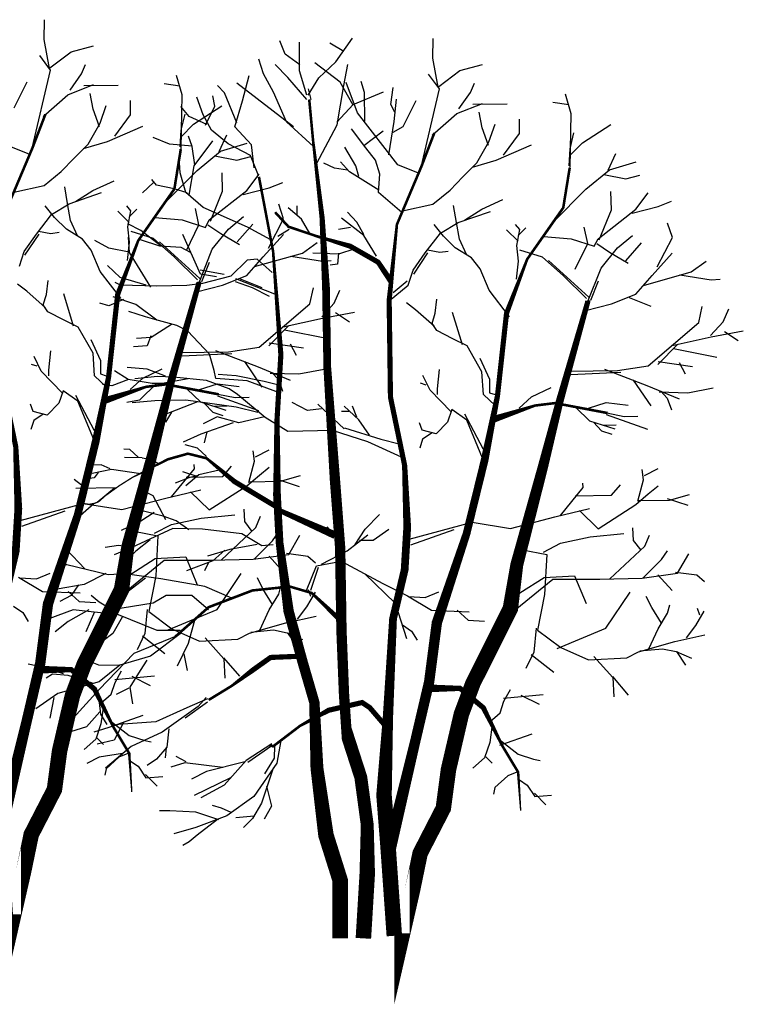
# Model space of a CAD drawing. Extents: x 42.1 to 52.8, y 36.3 to 45.8.
# Tile 2 of 2: x 45.8 to 52.8, y 36.3 to 45.8. Entities that reach past the tile are written whole.
import ezdxf

# ---------------------------------------------------------------- set-up
doc = ezdxf.new("R2010")
doc.units = 0
doc.header["$MEASUREMENT"] = 0
doc.layers.get('0').update_dxf_attribs({"color": 1, "linetype": 'CONTINUOUS'})

msp = doc.modelspace()

# ---------------------------------------------------------------- linework, layer by layer
for p, q in [((46.0645, 45.6095), (46.0678, 45.8016)), ((46.1164, 45.3278), (46.0645, 45.6095)), ((48.4027, 45.466), (48.3502, 45.5958)), ((48.5416, 45.3042), (48.5419, 45.5826)), ((48.9723, 45.4946), (48.8366, 45.575)), ((48.8934, 45.3936), (49.0541, 45.6237)), ((49.8345, 45.4279), (49.8377, 45.6199)), ((46.1224, 45.3352), (46.3262, 45.4889)), ((46.3262, 45.4889), (46.5442, 45.5492)), ((48.5441, 45.3621), (48.4027, 45.466)), ((46.128, 45.3118), (46.0232, 45.4555)), ((48.1925, 45.2778), (48.1455, 45.419)), ((48.9363, 45.1945), (48.6892, 45.3841)), ((48.7293, 45.2382), (48.8934, 45.3936)), ((49.8863, 45.1461), (49.8345, 45.4279)), ((45.9507, 44.5538), (46.128, 45.3118)), ((46.3169, 45.1181), (46.4281, 45.2757)), ((46.4281, 45.2757), (46.4668, 45.3669)), ((48.2892, 45.0996), (48.1925, 45.2778)), ((48.4278, 45.2395), (48.3056, 45.3657)), ((48.6127, 45.0692), (48.5416, 45.3042)), ((48.9697, 45.1633), (49.0082, 45.3655)), ((49.898, 45.1302), (49.7931, 45.2739)), ((49.8923, 45.1536), (50.0961, 45.3073)), ((50.0961, 45.3073), (50.3141, 45.3676)), ((45.7761, 44.9475), (45.9016, 45.2001)), ((47.3821, 45.1565), (47.2277, 45.1789)), ((47.4053, 45.0715), (47.3488, 45.2595)), ((48.4836, 44.7615), (47.9333, 45.1845)), ((47.989, 45.0147), (48.0525, 45.2605)), ((48.611, 45.0278), (48.4278, 45.2395)), ((48.6243, 45.0687), (48.7293, 45.2382)), ((49.061, 44.9738), (48.9363, 45.1945)), ((49.1042, 44.8974), (48.9942, 45.1921)), ((49.1707, 45.0967), (49.1404, 45.2024)), ((50.198, 45.0941), (50.2367, 45.1853)), ((46.2968, 45.0726), (46.5446, 45.1713)), ((46.4515, 45.1637), (46.7831, 45.1677)), ((46.5411, 44.9345), (46.5128, 45.0865)), ((47.8133, 45.0918), (47.7468, 45.1643)), ((47.9335, 44.8016), (47.8133, 45.0918)), ((48.4161, 44.8108), (48.2892, 45.0996)), ((48.6529, 45.0267), (48.6298, 45.1299)), ((48.9071, 44.7832), (48.9697, 45.1633)), ((49.0613, 44.9804), (49.3565, 45.1003)), ((49.1753, 44.8181), (49.1707, 45.0967)), ((49.4255, 44.978), (49.4486, 45.1439)), ((49.7207, 44.3722), (49.898, 45.1302)), ((50.0869, 44.9365), (50.198, 45.0941)), ((46.0558, 44.8625), (46.2968, 45.0726)), ((46.9032, 44.8776), (46.9042, 45.0167)), ((47.3946, 44.55), (47.4053, 45.0715)), ((47.607, 44.8802), (47.5447, 45.0503)), ((47.7199, 44.9616), (47.701, 45.0618)), ((47.9152, 44.7627), (47.989, 45.0147)), ((49.4601, 44.8125), (49.4811, 45.032)), ((49.546, 44.7659), (49.6715, 45.0185)), ((50.0667, 44.891), (50.3145, 44.9897)), ((51.152, 44.9749), (50.9976, 44.9973)), ((51.1753, 44.8899), (51.1187, 45.0779)), ((46.6033, 44.7628), (46.5411, 44.9345)), ((46.6074, 44.7987), (46.6683, 44.9693)), ((47.4721, 44.8628), (47.39, 44.9591)), ((47.5142, 44.7884), (47.7886, 44.9673)), ((47.6309, 44.7798), (47.7199, 44.9616)), ((48.9031, 44.8065), (49.0613, 44.9804)), ((49.4952, 44.3934), (49.1042, 44.8974)), ((49.4651, 44.9037), (49.4255, 44.978)), ((49.8257, 44.6809), (50.0667, 44.891)), ((50.2214, 44.9821), (50.553, 44.9861)), ((50.311, 44.7529), (50.2827, 44.9049)), ((46.4915, 44.5934), (46.6074, 44.7987)), ((46.7502, 44.6703), (46.9032, 44.8776)), ((47.3956, 44.7289), (47.4321, 44.8848)), ((47.6428, 44.7859), (47.4721, 44.8628)), ((47.6868, 44.731), (47.607, 44.8802)), ((48.6776, 44.5726), (48.4161, 44.8108)), ((49.4066, 44.49), (49.4601, 44.8125)), ((50.6731, 44.696), (50.6741, 44.8351)), ((51.1645, 44.3684), (51.1753, 44.8899)), ((46.6784, 44.6204), (47.0212, 44.7681)), ((47.3837, 44.567), (47.3956, 44.7289)), ((47.393, 44.666), (47.5142, 44.7884)), ((47.8501, 44.5964), (47.6868, 44.731)), ((48.0751, 44.5868), (47.9152, 44.7627)), ((48.7052, 44.404), (48.9071, 44.7832)), ((49.1848, 44.5596), (49.0447, 44.742)), ((49.1652, 44.5815), (49.352, 44.7244)), ((49.4486, 44.7089), (49.546, 44.7659)), ((50.3733, 44.5812), (50.311, 44.7529)), ((50.3773, 44.6171), (50.4382, 44.7877)), ((51.1656, 44.5473), (51.2021, 44.7031)), ((51.2841, 44.6068), (51.5586, 44.7857)), ((46.4487, 44.5512), (46.6784, 44.6204)), ((47.2815, 44.5926), (47.1219, 44.6574)), ((47.501, 44.5716), (47.4639, 44.671)), ((47.5212, 44.3851), (47.7006, 44.626)), ((47.7619, 44.524), (47.8366, 44.6846)), ((50.2614, 44.4118), (50.3773, 44.6171)), ((50.5201, 44.4887), (50.6731, 44.696)), ((51.1629, 44.4844), (51.2841, 44.6068)), ((45.9254, 44.4938), (45.7253, 44.575)), ((46.3559, 44.4594), (46.4915, 44.5934)), ((47.4995, 44.5756), (47.2815, 44.5926)), ((47.5266, 44.3924), (47.501, 44.5716)), ((47.548, 44.3396), (47.7764, 44.527)), ((47.7764, 44.527), (48.0349, 44.6037)), ((48.0656, 44.4828), (47.8501, 44.5964)), ((48.1004, 44.3653), (48.0751, 44.5868)), ((49.0879, 44.3829), (48.979, 44.5661)), ((49.2793, 44.4385), (49.1848, 44.5596)), ((50.4484, 44.4388), (50.7911, 44.5865)), ((51.1537, 44.3854), (51.1656, 44.5473)), ((46.2306, 44.3292), (46.3559, 44.4594)), ((47.3856, 44.3147), (47.3783, 44.4144)), ((47.7211, 44.4816), (47.9351, 44.439)), ((47.9351, 44.439), (48.0692, 44.4747)), ((48.1435, 44.2889), (48.0656, 44.4828)), ((49.0267, 44.3256), (48.938, 44.4222)), ((49.321, 44.302), (49.2793, 44.4385)), ((50.2187, 44.3696), (50.4484, 44.4388)), ((51.5318, 44.3424), (51.6065, 44.503)), ((51.5464, 44.3454), (51.8048, 44.4221)), ((46.0652, 44.1938), (46.2306, 44.3292)), ((47.2299, 44.0189), (47.548, 44.3396)), ((47.4714, 44.0998), (47.5212, 44.3851)), ((48.8816, 44.3598), (48.7784, 44.411)), ((49.007, 44.3425), (48.8816, 44.3598)), ((49.3088, 44.1466), (49.0267, 44.3256)), ((49.116, 44.2797), (49.0879, 44.3829)), ((49.6953, 44.3121), (49.4952, 44.3934)), ((50.1258, 44.2778), (50.2614, 44.4118)), ((51.3179, 44.158), (51.5464, 44.3454)), ((46.5371, 44.146), (46.7435, 44.2376)), ((47.1536, 44.197), (47.1095, 44.252)), ((47.4406, 44.1268), (47.3856, 44.3147)), ((47.7946, 44.1384), (47.7907, 44.3176)), ((48.0318, 44.1449), (48.1496, 44.3022)), ((48.2484, 44.1704), (48.3782, 44.2228)), ((49.307, 44.1244), (49.321, 44.302)), ((50.0005, 44.1476), (50.1258, 44.2778)), ((51.4911, 44.3), (51.705, 44.2574)), ((51.705, 44.2574), (51.8391, 44.2931)), ((45.7713, 44.1288), (46.0652, 44.1938)), ((46.293, 44.0171), (46.2652, 44.1807)), ((46.3707, 44.0374), (46.5371, 44.146)), ((47.1264, 44.2214), (47.0178, 44.1217)), ((47.3261, 44.1615), (47.1536, 44.197)), ((47.4519, 44.1213), (47.3261, 44.1615)), ((47.6666, 43.8589), (48.0318, 44.1449)), ((47.6777, 43.8468), (47.7946, 44.1384)), ((47.9954, 44.1066), (48.2484, 44.1704)), ((49.8351, 44.0122), (50.0005, 44.1476)), ((50.9998, 43.8373), (51.3179, 44.158)), ((51.5645, 43.9568), (51.5606, 44.136)), ((46.3095, 44.0164), (46.6224, 44.124)), ((47.6083, 43.9804), (47.4406, 44.1268)), ((49.5341, 43.9303), (49.307, 44.1244)), ((50.3071, 43.9644), (50.5134, 44.056)), ((51.8018, 43.9633), (51.9195, 44.1206)), ((52.0183, 43.9888), (52.1481, 44.0412)), ((46.1673, 43.8826), (46.0769, 43.9967)), ((46.1377, 43.9127), (46.3095, 44.0164)), ((46.3208, 43.8535), (46.293, 44.0171)), ((46.8904, 43.8332), (46.779, 43.9446)), ((46.9067, 43.9466), (46.8665, 43.9973)), ((46.8774, 43.7937), (46.9067, 43.9466)), ((46.8904, 43.8885), (46.9655, 43.9628)), ((47.5652, 43.8119), (47.5321, 43.969)), ((48.0359, 43.7881), (47.6083, 43.9804)), ((48.3863, 43.8695), (48.3393, 44.0107)), ((48.5597, 43.8662), (48.4309, 43.9751)), ((48.52, 43.9058), (48.52, 43.9949)), ((49.5412, 43.9472), (49.8351, 44.0122)), ((50.0629, 43.8355), (50.0351, 43.9991)), ((50.0795, 43.8348), (50.3923, 43.9424)), ((50.1406, 43.8558), (50.3071, 43.9644)), ((51.4366, 43.6773), (51.8018, 43.9633)), ((51.4476, 43.6652), (51.5645, 43.9568)), ((51.7653, 43.925), (52.0183, 43.9888)), ((45.9904, 43.7219), (46.1377, 43.9127)), ((46.281, 43.7707), (46.1673, 43.8826)), ((46.389, 43.7048), (46.3208, 43.8535)), ((47.139, 43.8815), (47.4048, 43.8585)), ((47.4048, 43.8585), (47.6287, 43.7859)), ((47.6287, 43.7859), (47.6666, 43.8589)), ((47.8534, 43.7697), (47.9978, 43.8911)), ((48.2399, 43.5858), (48.3863, 43.8695)), ((48.6397, 43.7267), (48.5597, 43.8662)), ((49.1663, 43.7069), (48.9476, 43.8761)), ((49.097, 43.8365), (49.007, 43.9355)), ((46.0105, 43.7506), (46.131, 43.7275)), ((46.4373, 43.672), (46.281, 43.7707)), ((47.0022, 43.7577), (46.8773, 43.8211)), ((46.8944, 43.6421), (46.8774, 43.7937)), ((47.1254, 43.6799), (46.9078, 43.7472)), ((47.2007, 43.6031), (47.0022, 43.7577)), ((47.4451, 43.5618), (47.5652, 43.8119)), ((47.6531, 43.8131), (47.777, 43.7266)), ((47.6942, 43.5743), (47.8534, 43.7697)), ((47.9359, 43.6452), (48.0874, 43.8177)), ((48.2641, 43.665), (48.0359, 43.7881)), ((48.4408, 43.7663), (48.331, 43.697)), ((49.0367, 43.7861), (48.9179, 43.7663)), ((49.1663, 43.7168), (49.097, 43.8365)), ((49.9372, 43.701), (49.8468, 43.8151)), ((49.9077, 43.7311), (50.0795, 43.8348)), ((50.0907, 43.6719), (50.0629, 43.8355)), ((50.6604, 43.6516), (50.5489, 43.763)), ((50.6766, 43.765), (50.6364, 43.8157)), ((50.6473, 43.6121), (50.6766, 43.765)), ((50.6604, 43.7069), (50.7355, 43.7812)), ((51.3351, 43.6303), (51.3021, 43.7874)), ((52.1562, 43.6879), (52.1092, 43.8291)), ((45.8721, 43.5529), (45.9904, 43.7219)), ((45.8785, 43.5162), (46.0163, 43.7226)), ((46.131, 43.7275), (46.2111, 43.7391)), ((46.522, 43.5652), (46.4373, 43.672)), ((46.6932, 43.5854), (46.5573, 43.6608)), ((46.8935, 43.542), (46.8834, 43.6932)), ((47.1862, 43.604), (46.9982, 43.6651)), ((47.3266, 43.5023), (47.1254, 43.6799)), ((47.5805, 43.332), (47.4114, 43.717)), ((47.777, 43.7266), (47.958, 43.621)), ((48.1898, 43.5001), (48.3848, 43.7188)), ((49.286, 43.5079), (49.1663, 43.7069)), ((49.7603, 43.5402), (49.9077, 43.7311)), ((50.0509, 43.5891), (49.9372, 43.701)), ((50.1589, 43.5232), (50.0907, 43.6719)), ((50.9089, 43.6999), (51.1747, 43.6769)), ((51.1747, 43.6769), (51.3986, 43.6043)), ((51.3986, 43.6043), (51.4366, 43.6773)), ((51.6233, 43.5881), (51.7677, 43.7095)), ((52.0098, 43.4042), (52.1562, 43.6879)), ((46.6083, 43.3594), (46.522, 43.5652)), ((46.8888, 43.5472), (46.6932, 43.5854)), ((46.8741, 43.4668), (46.8944, 43.6421)), ((47.1851, 43.6466), (47.5764, 43.2925)), ((47.3944, 43.5902), (47.1862, 43.604)), ((47.4853, 43.5448), (47.3944, 43.5902)), ((47.564, 43.2419), (47.6942, 43.5743)), ((48.5692, 43.5369), (48.7129, 43.6401)), ((49.0772, 43.5781), (48.9179, 43.5278)), ((49.7805, 43.569), (49.901, 43.5459)), ((49.901, 43.5459), (49.981, 43.5575)), ((50.2072, 43.4904), (50.0509, 43.5891)), ((50.6643, 43.4605), (50.6473, 43.6121)), ((50.8953, 43.4983), (50.6778, 43.5656)), ((51.215, 43.3802), (51.3351, 43.6303)), ((51.423, 43.6315), (51.5469, 43.545)), ((51.4641, 43.3927), (51.6233, 43.5881)), ((51.7058, 43.4636), (51.8574, 43.6361)), ((45.8262, 43.4091), (45.8721, 43.5529)), ((47.0238, 43.3326), (46.8935, 43.542)), ((47.5539, 43.2771), (47.3266, 43.5023)), ((48.0339, 43.47), (47.8763, 43.3127)), ((48.0314, 43.3213), (48.1898, 43.5001)), ((48.132, 43.4774), (48.0339, 43.47)), ((48.1046, 43.406), (48.5692, 43.5369)), ((48.2772, 43.3485), (48.132, 43.4774)), ((48.4569, 43.5069), (48.7631, 43.459)), ((48.9179, 43.5278), (48.6694, 43.5377)), ((48.7631, 43.459), (48.8496, 43.4669)), ((48.9179, 43.5377), (48.908, 43.4287)), ((49.642, 43.3713), (49.7603, 43.5402)), ((49.6484, 43.3346), (49.7862, 43.541)), ((50.2919, 43.3836), (50.2072, 43.4904)), ((50.644, 43.2852), (50.6643, 43.4605)), ((51.0965, 43.3206), (50.8953, 43.4983)), ((50.955, 43.465), (51.3463, 43.1109)), ((51.5469, 43.545), (51.728, 43.4394)), ((51.9598, 43.3185), (52.1547, 43.5372)), ((52.3392, 43.3553), (52.4828, 43.4585)), ((46.802, 43.3007), (46.6794, 43.4169)), ((47.811, 43.3313), (47.5766, 43.3709)), ((47.6655, 43.4469), (47.5912, 43.2578)), ((48.908, 43.4287), (48.8386, 43.4188)), ((49.4163, 43.2467), (49.3137, 43.4036)), ((49.5961, 43.2275), (49.642, 43.3713)), ((50.3782, 43.1778), (50.2919, 43.3836)), ((51.3339, 43.0603), (51.4641, 43.3927)), ((46.0874, 43.1369), (46.1032, 43.2732)), ((46.8084, 43.0994), (46.6083, 43.3594)), ((47.054, 43.2269), (46.802, 43.3007)), ((47.0996, 43.2067), (47.0238, 43.3326)), ((47.7369, 43.307), (47.5805, 43.332)), ((47.8763, 43.3127), (47.5999, 43.2433)), ((47.7953, 43.227), (48.0314, 43.3213)), ((47.9199, 43.2909), (48.298, 43.1423)), ((47.967, 43.2892), (48.1772, 43.204)), ((51.3238, 43.0955), (51.0965, 43.3206)), ((51.8013, 43.1397), (51.9598, 43.3185)), ((51.8745, 43.2244), (52.3392, 43.3553)), ((52.2269, 43.3253), (52.533, 43.2774)), ((52.533, 43.2774), (52.6195, 43.2853)), ((45.8971, 43.169), (45.8072, 43.2359)), ((46.8054, 43.2259), (46.7535, 43.2514)), ((47.158, 43.2158), (46.8054, 43.2259)), ((47.4482, 43.2216), (47.158, 43.2158)), ((47.5999, 43.2433), (47.4482, 43.2216)), ((47.544, 43.1615), (47.7953, 43.227)), ((48.0853, 43.1993), (47.9205, 43.2594)), ((48.2508, 43.1177), (48.0853, 43.1993)), ((48.641, 43.045), (48.6758, 43.2009)), ((48.8783, 43.053), (48.9317, 43.1783)), ((49.4105, 43.0742), (49.5961, 43.2275)), ((49.5857, 43.2661), (49.4486, 43.1514)), ((50.5784, 42.9178), (50.3782, 43.1778)), ((51.4354, 43.2653), (51.3611, 43.0762)), ((46.0759, 43.0106), (45.8971, 43.169)), ((46.0577, 43.0367), (46.0874, 43.1369)), ((46.3515, 42.8298), (46.2555, 43.1421)), ((46.8345, 43.087), (46.6934, 43.0251)), ((46.9532, 43.039), (46.736, 43.1129)), ((49.8574, 42.9553), (49.8732, 43.0916)), ((51.5653, 43.0454), (51.8013, 43.1397)), ((51.737, 43.1076), (51.9471, 43.0224)), ((46.1023, 42.9674), (46.0577, 43.0367)), ((46.6934, 43.0251), (46.605, 43.0515)), ((47.1594, 42.8865), (46.9532, 43.039)), ((48.1504, 42.6243), (48.641, 43.045)), ((48.7566, 42.919), (48.8783, 43.053)), ((49.667, 42.9874), (49.5771, 43.0543)), ((49.8458, 42.829), (49.667, 42.9874)), ((51.3139, 42.9799), (51.5653, 43.0454)), ((52.4109, 42.8634), (52.4457, 43.0193)), ((52.6482, 42.8714), (52.7016, 42.9967)), ((46.2591, 42.8867), (46.1023, 42.9674)), ((46.3959, 42.8182), (46.2591, 42.8867)), ((47.0475, 42.919), (46.8874, 42.9722)), ((47.1391, 42.8918), (47.0475, 42.919)), ((47.3505, 42.8364), (47.1391, 42.8918)), ((48.3825, 42.8233), (48.7627, 42.9072)), ((48.7627, 42.9072), (49.0733, 42.9635)), ((48.8912, 42.96), (49.0245, 42.8716)), ((49.8277, 42.8551), (49.8574, 42.9553)), ((50.1215, 42.6482), (50.0255, 42.9605)), ((46.5394, 42.5664), (46.3959, 42.8182)), ((47.2995, 42.8452), (47.1019, 42.7194)), ((47.4592, 42.7804), (47.3505, 42.8364)), ((48.2452, 42.6384), (48.4372, 42.8354)), ((48.3964, 42.7936), (48.8177, 42.7102)), ((49.8723, 42.7858), (49.8277, 42.8551)), ((51.9203, 42.4427), (52.4109, 42.8634)), ((52.5265, 42.7374), (52.6482, 42.8714)), ((46.519, 42.6999), (46.6123, 42.4951)), ((47.1019, 42.7194), (46.9623, 42.7088)), ((47.0995, 42.7337), (47.0648, 42.6363)), ((47.6699, 42.5559), (47.4592, 42.7804)), ((50.029, 42.7051), (49.8723, 42.7858)), ((50.1658, 42.6366), (50.029, 42.7051)), ((52.1524, 42.6417), (52.5326, 42.7256)), ((52.5326, 42.7256), (52.8432, 42.7819)), ((52.6612, 42.7784), (52.7944, 42.69)), ((47.0648, 42.6363), (46.9319, 42.628)), ((47.8536, 42.5802), (48.1504, 42.6243)), ((48.247, 42.6674), (48.5813, 42.6183)), ((48.4504, 42.6587), (48.5086, 42.5469)), ((50.3093, 42.3848), (50.1658, 42.6366)), ((52.0151, 42.4568), (52.2071, 42.6538)), ((52.1663, 42.612), (52.5876, 42.5286)), ((46.0378, 42.3908), (45.9676, 42.533)), ((46.1104, 42.4019), (46.1294, 42.5884)), ((46.5533, 42.346), (46.5394, 42.5664)), ((47.3806, 42.5725), (47.8536, 42.5802)), ((47.4022, 42.5422), (47.8851, 42.5637)), ((47.7146, 42.3982), (47.6699, 42.5559)), ((47.7284, 42.5919), (48.1393, 42.4351)), ((50.2889, 42.5182), (50.3822, 42.3135)), ((45.999, 42.439), (45.9428, 42.458)), ((46.6123, 42.4951), (46.6123, 42.3647)), ((47.0656, 42.4118), (46.8708, 42.4291)), ((47.0217, 42.3251), (47.2107, 42.4159)), ((47.2431, 42.3433), (47.0656, 42.4118)), ((48.0073, 42.4871), (48.1772, 42.2362)), ((48.1393, 42.4351), (48.4519, 42.3057)), ((48.5356, 42.3651), (48.7813, 42.4126)), ((51.4983, 42.4103), (51.9092, 42.2535)), ((51.6235, 42.3986), (51.9203, 42.4427)), ((52.0169, 42.4858), (52.3512, 42.4367)), ((52.2204, 42.4771), (52.2786, 42.3653)), ((46.2425, 42.1799), (46.0378, 42.3908)), ((46.1104, 42.3466), (46.1104, 42.4019)), ((46.6678, 42.2406), (46.5533, 42.346)), ((46.6123, 42.3647), (46.6676, 42.3466)), ((46.8795, 42.3103), (46.7462, 42.3948)), ((46.9012, 42.2137), (47.0217, 42.3251)), ((47.1658, 42.3396), (46.9447, 42.3192)), ((47.3197, 42.3333), (47.1658, 42.3396)), ((47.4625, 42.3167), (47.209, 42.2721)), ((47.6386, 42.3029), (47.3197, 42.3333)), ((47.7295, 42.3214), (47.7146, 42.3982)), ((48.035, 42.2967), (47.7295, 42.3214)), ((47.7526, 42.3625), (47.927, 42.3488)), ((47.927, 42.3488), (48.1996, 42.2965)), ((48.2575, 42.372), (48.5356, 42.3651)), ((48.2725, 42.3799), (48.3361, 42.3106)), ((49.8077, 42.2092), (49.7376, 42.3514)), ((49.8803, 42.2203), (49.8993, 42.4068)), ((50.3233, 42.1644), (50.3093, 42.3848)), ((50.3822, 42.3135), (50.3822, 42.1831)), ((51.1505, 42.3909), (51.6235, 42.3986)), ((51.1721, 42.3606), (51.655, 42.3821)), ((46.7222, 42.2485), (46.63, 42.264)), ((46.8823, 42.3112), (46.7222, 42.2485)), ((47.1119, 42.2719), (46.8795, 42.3103)), ((47.1592, 42.2762), (46.9896, 42.1094)), ((47.209, 42.2721), (47.1119, 42.2719)), ((47.4525, 42.217), (47.583, 42.0932)), ((47.5731, 42.2137), (47.7456, 42.269)), ((47.8592, 42.2198), (47.6386, 42.3029)), ((47.7456, 42.269), (47.9577, 42.2434)), ((47.94, 42.1644), (47.8592, 42.2198)), ((48.3387, 42.1836), (48.035, 42.2967)), ((48.1996, 42.2965), (48.3267, 42.2641)), ((48.3361, 42.3106), (48.3777, 42.1978)), ((49.7689, 42.2574), (49.7128, 42.2764)), ((49.8803, 42.165), (49.8803, 42.2203)), ((50.7916, 42.1435), (50.9806, 42.2343)), ((51.7772, 42.3055), (51.9471, 42.0546)), ((51.9092, 42.2535), (52.2218, 42.1241)), ((52.3056, 42.1835), (52.5512, 42.231)), ((46.2488, 42.202), (46.2067, 42.0803)), ((46.3932, 42.0998), (46.2488, 42.202)), ((46.3706, 42.1599), (46.5775, 41.769)), ((47.7456, 42.1518), (48.1434, 42.0114)), ((47.7489, 42.1683), (47.9189, 42.1353)), ((47.9189, 42.1353), (48.0526, 42.1386)), ((48.207, 41.9426), (47.94, 42.1644)), ((50.0125, 41.9983), (49.8077, 42.2092)), ((50.4377, 42.059), (50.3233, 42.1644)), ((50.3822, 42.1831), (50.4375, 42.165)), ((50.6711, 42.0321), (50.7916, 42.1435)), ((52.0275, 42.1904), (52.3056, 42.1835)), ((52.0424, 42.1983), (52.106, 42.129)), ((52.106, 42.129), (52.1476, 42.0162)), ((45.9606, 42.0002), (45.9344, 42.0723)), ((46.2067, 42.0803), (46.0949, 41.9666)), ((46.5461, 41.73), (46.3932, 42.0998)), ((46.9896, 42.1094), (46.866, 42.0866)), ((47.1402, 42.103), (46.919, 42.0843)), ((47.4394, 42.1092), (47.1402, 42.103)), ((47.5519, 42.0942), (47.214, 41.9607)), ((47.926, 42.0443), (47.4394, 42.1092)), ((47.583, 42.0932), (47.8273, 42.0147)), ((47.6218, 42.08), (47.7002, 41.9958)), ((47.72, 42.0511), (47.8405, 42.0544)), ((48.1387, 41.9916), (47.926, 42.0443)), ((48.6199, 42.009), (48.4697, 42.0882)), ((48.7528, 42.0271), (48.6199, 42.009)), ((48.974, 41.8323), (48.7173, 42.0709)), ((49.1152, 41.9206), (48.974, 42.0535)), ((49.097, 41.947), (49.0533, 42.0535)), ((51.2225, 42.0354), (51.3529, 41.9116)), ((51.343, 42.0321), (51.5155, 42.0874)), ((51.5155, 42.0874), (51.7276, 42.0618)), ((46.0949, 41.9666), (45.9606, 42.0002)), ((46.0568, 41.9761), (45.9643, 41.9134)), ((47.214, 41.9607), (47.2194, 41.965)), ((47.3001, 41.9941), (47.2431, 41.8967)), ((47.7424, 41.9504), (47.6077, 41.8805)), ((47.7002, 41.9958), (47.7984, 41.9627)), ((47.9544, 41.8913), (47.7424, 41.9504)), ((48.2029, 41.9497), (47.9544, 41.8913)), ((48.4283, 41.8084), (48.207, 41.9426)), ((49.0178, 41.9999), (48.9468, 41.9999)), ((50.0187, 42.0204), (49.9767, 41.8987)), ((50.1631, 41.9182), (50.0187, 42.0204)), ((50.1405, 41.9783), (50.3474, 41.5874)), ((51.5155, 41.9702), (51.9133, 41.8298)), ((51.5188, 41.9867), (51.6888, 41.9537)), ((51.6888, 41.9537), (51.8225, 41.957)), ((45.9643, 41.9134), (45.9374, 41.8267)), ((47.8967, 41.8916), (47.5838, 41.7824)), ((48.9782, 41.8417), (49.329, 41.7319)), ((49.2208, 41.7704), (49.1152, 41.9206)), ((49.7305, 41.8186), (49.7044, 41.8907)), ((49.9767, 41.8987), (49.8648, 41.785)), ((50.316, 41.5484), (50.1631, 41.9182)), ((51.3529, 41.9116), (51.5972, 41.8331)), ((51.3917, 41.8983), (51.4701, 41.8142)), ((51.4899, 41.8695), (51.6104, 41.8728)), ((47.5838, 41.7824), (47.4131, 41.7035)), ((47.6443, 41.8051), (47.6154, 41.6961)), ((48.8601, 41.8159), (48.4283, 41.8084)), ((49.2044, 41.7069), (48.8601, 41.8159)), ((49.8648, 41.785), (49.7305, 41.8186)), ((49.8267, 41.7945), (49.7343, 41.7318)), ((51.4701, 41.8142), (51.5683, 41.7811)), ((47.5526, 41.6449), (47.4321, 41.6788)), ((47.6385, 41.5649), (47.5526, 41.6449)), ((49.567, 41.5432), (49.2044, 41.7069)), ((49.329, 41.7319), (49.5082, 41.6881)), ((49.7343, 41.7318), (49.7073, 41.6451)), ((46.8948, 41.6309), (46.8395, 41.6359)), ((47.0171, 41.5515), (46.8432, 41.5539)), ((46.9781, 41.5591), (46.8948, 41.6309)), ((47.0171, 41.5515), (47.1102, 41.5368)), ((48.1051, 41.5201), (48.0927, 41.6184)), ((48.1142, 41.5616), (48.2475, 41.6289)), ((46.6191, 41.4848), (46.5448, 41.479)), ((46.7049, 41.4444), (46.6191, 41.4848)), ((47.1102, 41.5368), (47.1778, 41.4925)), ((47.5219, 41.4457), (47.5187, 41.4872)), ((47.7971, 41.3709), (47.8826, 41.4717)), ((48.0498, 41.3137), (48.1051, 41.5201)), ((48.1523, 41.3839), (48.2484, 41.461)), ((46.5497, 41.3585), (46.4812, 41.347)), ((46.7172, 41.4367), (46.53, 41.3983)), ((46.5902, 41.4097), (46.5497, 41.3585)), ((47.0024, 41.3972), (46.7172, 41.4367)), ((47.3001, 41.1737), (47.5219, 41.4457)), ((47.4668, 41.3585), (47.3347, 41.3065)), ((47.5295, 41.3759), (47.409, 41.4155)), ((47.5642, 41.3874), (47.4379, 41.2784)), ((47.4438, 41.3628), (47.7971, 41.3709)), ((47.5469, 41.3759), (47.4668, 41.3585)), ((47.7639, 41.4328), (47.5642, 41.3874)), ((48.0318, 41.2797), (48.1523, 41.3839)), ((48.3585, 41.3237), (48.5514, 41.3784)), ((51.875, 41.3385), (51.8626, 41.4368)), ((51.8842, 41.38), (52.0174, 41.4473)), ((46.4697, 41.2553), (46.3558, 41.3412)), ((47.6665, 41.0457), (48.0318, 41.2797)), ((48.0567, 41.3184), (48.3585, 41.3237)), ((48.3359, 41.34), (48.5364, 41.274)), ((51.07, 40.9921), (51.2918, 41.2641)), ((51.2918, 41.2641), (51.2886, 41.3056)), ((51.567, 41.1893), (51.6525, 41.2901)), ((51.8198, 41.1321), (51.875, 41.3385)), ((51.9222, 41.2023), (52.0183, 41.2794)), ((46.7637, 41.259), (46.372, 41.2523)), ((46.7493, 41.2564), (46.581, 41.1177)), ((47.1239, 41.1823), (46.9991, 41.2457)), ((47.2466, 40.95), (47.1239, 41.1823)), ((47.2449, 41.1605), (47.5832, 41.2414)), ((47.4841, 41.2219), (47.6665, 41.0457)), ((51.2137, 41.1812), (51.567, 41.1893)), ((51.8017, 41.0981), (51.9222, 41.2023)), ((52.1284, 41.1421), (52.3213, 41.1968)), ((45.8333, 40.9442), (46.4444, 41.1086)), ((46.5497, 41.1068), (46.3327, 40.9177)), ((46.4444, 41.1086), (46.8175, 41.0489)), ((46.8175, 41.0489), (47.2449, 41.1605)), ((51.4364, 40.8641), (51.8017, 41.0981)), ((51.8266, 41.1368), (52.1284, 41.1421)), ((52.1058, 41.1584), (52.3063, 41.0924)), ((45.85, 40.8897), (46.27, 41.0367)), ((47.1335, 41.0195), (47.0024, 40.9373)), ((47.2199, 40.986), (47.0298, 41.0356)), ((47.3456, 40.9408), (47.2199, 40.986)), ((47.5892, 40.9672), (47.9154, 40.9996)), ((48.0103, 40.9326), (48.0039, 41.0538)), ((48.1189, 40.8749), (48.1633, 40.984)), ((49.1771, 40.86), (49.3182, 41.0019)), ((50.5874, 40.8673), (51.0148, 40.9789)), ((51.0148, 40.9789), (51.3532, 41.0598)), ((51.2541, 41.0403), (51.4364, 40.8641)), ((47.0024, 40.9373), (46.813, 40.8476)), ((47.1355, 40.8193), (47.3015, 40.9049)), ((47.3015, 40.9049), (47.5892, 40.9672)), ((47.4695, 40.8543), (47.3456, 40.9408)), ((48.0824, 40.8367), (48.0103, 40.9326)), ((48.9012, 40.7798), (48.8095, 40.8826)), ((49.6032, 40.7626), (50.2144, 40.927)), ((50.2144, 40.927), (50.5874, 40.8673)), ((47.3126, 40.866), (46.9169, 40.6808)), ((46.9342, 40.8395), (47.1692, 40.7946)), ((47.1692, 40.7946), (47.1476, 40.4061)), ((47.6023, 40.8602), (47.3126, 40.866)), ((47.9831, 40.8141), (47.6023, 40.8602)), ((47.7811, 40.5597), (48.1189, 40.8749)), ((48.1753, 40.6965), (47.9831, 40.8141)), ((48.2808, 40.747), (48.3374, 40.8308)), ((48.4364, 40.6129), (48.5456, 40.8025)), ((49.0035, 40.6495), (49.2023, 40.8034)), ((49.0797, 40.7097), (49.1771, 40.86)), ((49.2563, 40.7543), (49.4065, 40.86)), ((49.6199, 40.7081), (50.0399, 40.8551)), ((51.0715, 40.7233), (51.3592, 40.7856)), ((51.3592, 40.7856), (51.6853, 40.818)), ((51.7802, 40.751), (51.7738, 40.8722)), ((51.8888, 40.6933), (51.9333, 40.8024)), ((46.785, 40.6998), (46.6587, 40.6825)), ((46.922, 40.6825), (46.785, 40.6998)), ((47.094, 40.7544), (46.9551, 40.6444)), ((48.1295, 40.7101), (47.8673, 40.6633)), ((48.1026, 40.5686), (48.2808, 40.747)), ((48.2868, 40.7083), (48.1753, 40.6965)), ((49.1242, 40.7543), (49.2563, 40.7543)), ((50.9054, 40.6376), (51.0715, 40.7233)), ((51.551, 40.3781), (51.8888, 40.6933)), ((51.8524, 40.6551), (51.7802, 40.751)), ((46.4606, 40.4733), (46.283, 40.6615)), ((46.9169, 40.6808), (46.7449, 40.6119)), ((46.9551, 40.6444), (46.8893, 40.5776)), ((47.8673, 40.6633), (47.649, 40.5964)), ((47.8159, 40.6569), (47.7012, 40.5512)), ((48.0923, 40.5672), (48.4364, 40.6129)), ((48.2462, 40.5977), (48.3839, 40.446)), ((48.4148, 40.6253), (48.6224, 40.5982)), ((48.6224, 40.5982), (48.6958, 40.5321)), ((48.7544, 40.5209), (49.0035, 40.6495)), ((50.7041, 40.6579), (50.9391, 40.613)), ((50.9391, 40.613), (50.9175, 40.2245)), ((52.0507, 40.5654), (52.1073, 40.6492)), ((52.2063, 40.4313), (52.3155, 40.6209)), ((46.2854, 40.515), (46.1979, 40.515)), ((46.4854, 40.465), (46.2854, 40.515)), ((46.8262, 40.2304), (47.2276, 40.5573)), ((46.906, 40.4218), (47.1423, 40.5737)), ((47.1423, 40.5737), (47.4383, 40.5898)), ((47.2276, 40.5573), (47.6816, 40.5573)), ((47.4383, 40.5898), (47.5499, 40.3193)), ((47.7012, 40.5512), (47.4445, 40.4538)), ((47.6599, 40.5364), (47.6203, 40.4563)), ((47.6816, 40.5573), (48.0923, 40.5672)), ((48.6093, 40.2653), (48.7073, 40.5047)), ((48.7073, 40.5047), (48.9461, 40.5475)), ((48.9461, 40.5475), (49.3496, 40.3331)), ((51.8725, 40.387), (52.0507, 40.5654)), ((45.9907, 40.3787), (46.1228, 40.4324)), ((46.6625, 40.4299), (46.4541, 40.3228)), ((46.6854, 40.415), (46.4854, 40.465)), ((46.8479, 40.4275), (46.6854, 40.415)), ((47.1979, 40.3775), (46.8479, 40.4275)), ((47.1476, 40.4061), (47.0798, 40.061)), ((47.7418, 40.0791), (47.9771, 40.4286)), ((48.6504, 40.268), (48.7251, 40.4897)), ((49.1752, 40.4257), (49.469, 40.1423)), ((50.9123, 40.3921), (51.2082, 40.4082)), ((51.2082, 40.4082), (51.3198, 40.1377)), ((51.8622, 40.3856), (52.2063, 40.4313)), ((52.0161, 40.4161), (52.1538, 40.2644)), ((52.1847, 40.4437), (52.3923, 40.4166)), ((52.3923, 40.4166), (52.4657, 40.3505)), ((45.8181, 40.3934), (46.0508, 40.2559)), ((45.8314, 40.3878), (45.9907, 40.3787)), ((46.4541, 40.3228), (46.192, 40.276)), ((46.4003, 40.3185), (46.3261, 40.2153)), ((47.0484, 40.3852), (46.8803, 40.2532)), ((47.6229, 40.3025), (47.1979, 40.3775)), ((48.1862, 40.2804), (48.1328, 40.3871)), ((48.3397, 40.2275), (48.3614, 40.3077)), ((49.3496, 40.3331), (49.588, 40.2118)), ((50.5961, 40.0488), (50.9975, 40.3757)), ((50.6759, 40.2402), (50.9123, 40.3921)), ((50.9975, 40.3757), (51.4515, 40.3757)), ((51.4515, 40.3757), (51.8622, 40.3856)), ((46.0508, 40.2559), (46.4147, 40.2403)), ((46.3261, 40.2153), (46.2171, 40.1583)), ((46.2994, 40.2549), (46.4059, 40.1583)), ((46.5979, 40.1525), (46.5229, 40.215)), ((47.2479, 40.215), (47.1229, 40.14)), ((47.4979, 40.215), (47.2479, 40.215)), ((47.6604, 40.0775), (47.4979, 40.215)), ((47.8854, 40.19), (47.6229, 40.3025)), ((48.2799, 40.1295), (48.1862, 40.2804)), ((48.2471, 40.0757), (48.3397, 40.2275)), ((48.6129, 40.1064), (48.6952, 40.2471)), ((48.6248, 40.2753), (48.6472, 40.2093)), ((49.588, 40.2118), (49.8207, 40.0743)), ((49.7606, 40.1971), (49.8927, 40.2508)), ((50.9175, 40.2245), (50.8497, 39.8794)), ((51.5117, 39.8975), (51.7471, 40.247)), ((46.4059, 40.1583), (46.5652, 40.1493)), ((46.7229, 40.0775), (46.5979, 40.1525)), ((47.1229, 40.14), (46.7229, 40.0775)), ((49.469, 40.1423), (49.577, 39.7997)), ((49.6013, 40.2062), (49.7606, 40.1971)), ((51.9562, 40.0988), (51.9027, 40.2055)), ((52.1097, 40.0459), (52.1313, 40.1261)), ((45.7695, 40.1138), (45.8578, 40.0519)), ((45.8578, 40.0519), (45.9106, 39.9635)), ((46.3479, 40.0775), (46.1104, 39.99)), ((46.4979, 40.0775), (46.2979, 39.965)), ((46.7854, 40.0275), (46.3479, 40.0775)), ((46.5538, 40.0583), (46.4692, 39.8631)), ((47.1604, 39.8775), (46.7854, 40.0275)), ((47.0641, 40.0799), (47.0425, 39.8472)), ((47.0798, 40.061), (47.3047, 39.894)), ((47.2694, 39.8839), (47.7418, 40.0791)), ((48.1575, 39.8806), (48.2471, 40.0757)), ((48.5217, 39.9877), (48.6129, 40.1064)), ((49.8207, 40.0743), (50.1846, 40.0587)), ((50.0694, 40.0733), (50.1758, 39.9767)), ((52.0499, 39.9479), (51.9562, 40.0988)), ((52.017, 39.8941), (52.1097, 40.0459)), ((52.3829, 39.9248), (52.4651, 40.0655)), ((52.3947, 40.0937), (52.4171, 40.0277)), ((46.2979, 39.965), (46.1729, 39.865)), ((46.8233, 40.0054), (46.7304, 39.847)), ((47.5252, 39.9869), (47.462, 39.751)), ((48.0568, 39.8502), (48.4091, 39.9511)), ((48.4091, 39.9511), (48.7018, 40.0148)), ((49.5394, 39.9322), (49.6277, 39.8703)), ((50.1758, 39.9767), (50.3351, 39.9677)), ((52.2916, 39.8061), (52.3829, 39.9248)), ((46.7304, 39.847), (46.5436, 39.7042)), ((47.0425, 39.8472), (46.9661, 39.6881)), ((47.3979, 39.8525), (47.0979, 39.6275)), ((47.3854, 39.8775), (47.1604, 39.8775)), ((47.3047, 39.894), (47.5729, 39.7731)), ((47.9449, 39.792), (48.0568, 39.8502)), ((48.0689, 39.8612), (48.2901, 39.8816)), ((48.2901, 39.8816), (48.4231, 39.8527)), ((48.4231, 39.8527), (48.5712, 39.7884)), ((48.4255, 39.8544), (48.514, 39.7212)), ((49.6277, 39.8703), (49.6806, 39.7819)), ((50.834, 39.8983), (50.8124, 39.6656)), ((50.8497, 39.8794), (51.0746, 39.7124)), ((51.0394, 39.7023), (51.5117, 39.8975)), ((51.9274, 39.699), (52.017, 39.8941)), ((52.179, 39.7695), (52.4718, 39.8332)), ((46.6752, 39.8092), (46.5605, 39.7918)), ((47.3604, 39.8275), (46.9354, 39.6525)), ((47.0183, 39.825), (47.2364, 39.6533)), ((47.462, 39.751), (47.3548, 39.5302)), ((47.5729, 39.7731), (47.9449, 39.792)), ((47.6257, 39.8056), (47.8091, 39.6006)), ((51.8267, 39.6686), (52.179, 39.7695)), ((46.9354, 39.6525), (46.5979, 39.3025)), ((47.4197, 39.649), (47.4536, 39.4881)), ((50.8124, 39.6656), (50.736, 39.5064)), ((50.7883, 39.6434), (51.0063, 39.4717)), ((51.0746, 39.7124), (51.3428, 39.5915)), ((51.7148, 39.6104), (51.8267, 39.6686)), ((51.8388, 39.6796), (52.0601, 39.7)), ((52.0601, 39.7), (52.193, 39.6711)), ((52.193, 39.6711), (52.3411, 39.6068)), ((52.1955, 39.6728), (52.2839, 39.5396)), ((46.0486, 39.5215), (45.9107, 39.5506)), ((46.5946, 39.5396), (46.5327, 39.5654)), ((47.0979, 39.6275), (46.7979, 39.54)), ((47.0604, 39.59), (46.9979, 39.49)), ((47.8042, 39.6104), (47.9586, 39.4323)), ((47.8091, 39.6006), (47.8177, 39.4146)), ((51.3428, 39.5915), (51.7148, 39.6104)), ((51.3956, 39.624), (51.5791, 39.419)), ((46.2546, 39.4547), (46.0486, 39.5215)), ((46.1479, 39.4525), (46.0854, 39.415)), ((46.2979, 39.44), (46.1479, 39.4525)), ((46.7952, 39.5378), (46.5946, 39.5396)), ((46.7979, 39.54), (46.5979, 39.3775)), ((46.753, 39.3716), (46.8155, 39.4841)), ((46.9979, 39.49), (46.8979, 39.3275)), ((46.5979, 39.3775), (46.1979, 39.265)), ((46.5354, 39.365), (46.2979, 39.44)), ((46.7155, 39.2591), (46.753, 39.3716)), ((46.75, 39.4023), (47.1343, 39.4373)), ((46.9164, 39.4323), (47.0944, 39.3439)), ((51.5741, 39.4288), (51.7285, 39.2507)), ((51.5791, 39.419), (51.5877, 39.233)), ((46.1979, 39.265), (45.9854, 39.115)), ((46.5979, 39.3025), (46.3479, 39.0275)), ((46.5854, 39.29), (46.6104, 39.065)), ((46.6155, 39.1716), (46.7155, 39.2591)), ((46.8867, 39.3183), (46.763, 39.254)), ((46.8979, 39.3275), (46.9229, 39.165)), ((50.5229, 39.19), (50.5854, 39.3025)), ((46.1586, 39.2268), (46.1202, 39.0263)), ((47.4321, 39.0283), (47.65, 39.1835)), ((47.6479, 39.215), (47.4479, 39.1275)), ((47.6354, 39.2275), (47.5604, 39.14)), ((50.4854, 39.0775), (50.5229, 39.19)), ((50.5199, 39.2207), (50.9042, 39.2556)), ((50.6863, 39.2507), (50.8644, 39.1623)), ((46.605, 39.0867), (46.4762, 38.9414)), ((46.6104, 39.065), (46.6729, 38.965)), ((46.6405, 39.1466), (46.6155, 38.9716)), ((47.4479, 39.1275), (47.1479, 38.99)), ((47.5604, 39.14), (47.2104, 38.89)), ((50.3854, 38.99), (50.4854, 39.0775)), ((46.6155, 38.9716), (46.5655, 38.8216)), ((46.7139, 38.9449), (47.0251, 39.0542)), ((46.728, 38.9841), (46.8905, 38.8591)), ((46.8378, 38.9889), (46.7442, 38.814)), ((47.1479, 38.99), (46.7854, 38.965)), ((46.4762, 38.9414), (46.2175, 38.8597)), ((46.7854, 38.965), (46.5479, 38.89)), ((47.2104, 38.89), (46.9104, 38.7525)), ((47.2758, 38.9238), (47.2566, 38.7456)), ((50.4104, 38.965), (50.3854, 38.79)), ((46.5655, 38.8216), (46.453, 38.7216)), ((46.578, 38.8341), (46.6405, 38.7716)), ((46.7442, 38.814), (46.5801, 38.7746)), ((46.8905, 38.8591), (47.0405, 38.8091)), ((47.0405, 38.8091), (47.103, 38.7966)), ((48.3594, 38.8089), (48.3229, 38.59)), ((50.3854, 38.79), (50.3354, 38.64)), ((50.4838, 38.7633), (50.795, 38.8726)), ((50.4979, 38.8025), (50.6604, 38.6775)), ((46.8247, 38.6829), (46.5978, 38.6462)), ((46.9104, 38.7525), (46.6604, 38.54)), ((46.878, 38.6841), (46.7905, 38.6466)), ((47.2566, 38.7456), (47.1538, 38.6274)), ((47.2489, 38.7394), (47.2373, 38.642)), ((48.2729, 38.7775), (48.0229, 38.615)), ((48.2741, 38.7568), (48.0388, 38.5966)), ((48.2972, 38.6387), (48.3029, 38.7592)), ((46.5978, 38.6462), (46.4792, 38.5867)), ((46.7905, 38.6466), (46.6655, 38.5341)), ((46.903, 38.6091), (46.978, 38.5591)), ((47.1538, 38.6274), (47.0634, 38.5683)), ((47.4307, 38.5924), (47.2947, 38.5518)), ((47.4437, 38.6024), (47.3463, 38.6536)), ((47.7983, 38.5482), (47.4307, 38.5924)), ((48.0107, 38.6014), (47.6409, 38.5088)), ((48.0229, 38.615), (47.8104, 38.3775)), ((48.3229, 38.59), (48.0979, 38.265)), ((48.2055, 38.4844), (48.2972, 38.6387)), ((50.3354, 38.64), (50.2229, 38.54)), ((50.3479, 38.6525), (50.4104, 38.59)), ((50.6604, 38.6775), (50.8104, 38.6275)), ((50.8104, 38.6275), (50.8729, 38.615)), ((46.6655, 38.5341), (46.653, 38.4716)), ((46.978, 38.5591), (47.053, 38.4466)), ((47.6409, 38.5088), (47.4935, 38.4339)), ((48.2854, 38.54), (48.1729, 38.2025)), ((50.6479, 38.5025), (50.5604, 38.465)), ((47.0496, 38.4785), (47.1604, 38.3677)), ((47.053, 38.4466), (47.2155, 38.4591)), ((47.873, 38.4475), (47.5215, 38.2753)), ((50.5604, 38.465), (50.4354, 38.3525)), ((50.6729, 38.4275), (50.7479, 38.3775)), ((47.8104, 38.3775), (47.5854, 38.2525)), ((48.2221, 38.3672), (48.2683, 38.1724)), ((50.4354, 38.3525), (50.4229, 38.29)), ((50.7479, 38.3775), (50.8229, 38.265)), ((48.0979, 38.265), (47.8354, 38.0775)), ((50.8195, 38.2969), (50.9304, 38.1861)), ((50.8229, 38.265), (50.9854, 38.2775)), ((47.2854, 38.1275), (47.1854, 38.1275)), ((47.5354, 38.115), (47.2854, 38.1275)), ((47.7604, 38.04), (47.5354, 38.115)), ((47.7854, 38.1525), (47.6979, 38.1775)), ((47.8801, 38.1095), (47.7854, 38.1525)), ((48.1729, 38.2025), (48.0854, 38.0525)), ((48.2683, 38.1724), (48.1998, 38.0469)), ((47.8354, 38.0775), (47.5354, 37.965)), ((47.7458, 38.0439), (47.5479, 37.89)), ((48.1024, 38.0749), (47.9249, 38.0584)), ((48.0854, 38.0525), (47.9979, 37.965)), ((47.5354, 37.965), (47.3229, 37.9025)), ((47.4729, 37.8275), (47.4104, 37.79)), ((47.5479, 37.89), (47.4729, 37.8275))]:
    msp.add_line(p, q)
for points in [[(49.1604, 36.89, 0.15, 0.15, 0), (49.1979, 37.515, 0.15, 0.125, 0), (49.1979, 37.99, 0.125, 0.125, 0), (49.1354, 38.4525, 0.125, 0.125, 0), (48.9979, 38.8775, 0.1, 0.1, 0), (48.9729, 39.2525, 0.1, 0.1, 0), (48.9479, 39.8775, 0.1, 0.1, 0), (48.9354, 40.6775, 0.1, 0.1, 0), (48.8854, 41.3275, 0.1, 0.075, 0), (48.8104, 42.4275, 0.075, 0.075, 0), (48.7979, 43.2025, 0.075, 0.05, 0), (48.7604, 43.8775, 0.05, 0.025, 0), (48.6729, 44.6275, 0.025, 0.025, 0), (48.6354, 45.0275, 0.025, 0.025, 0)], [(45.6905, 37.0966, 0.15, 0.15, 0), (45.628, 37.9841, 0.15, 0.15, 0), (45.5905, 38.4591, 0.15, 0.1, 0), (45.628, 39.2091, 0.1, 0.075, 0), (45.678, 40.1716, 0.075, 0.075, 0), (45.7905, 40.6466, 0.075, 0.075, 0), (45.8155, 41.0591, 0.075, 0.05, 0), (45.7905, 41.6591, 0.05, 0.05, 0), (45.653, 42.3216, 0.05, 0.05, 0), (45.6405, 43.2591, 0.05, 0.025, 0), (45.7155, 43.9966, 0.025, 0.025, 0), (45.953, 44.5591, 0.025, 0.025, 0), (46.078, 44.8841, 0.025, 0.025, 0)], [(49.4604, 36.915, 0.15, 0.15, 0), (49.3979, 37.8025, 0.15, 0.15, 0), (49.3604, 38.2775, 0.15, 0.1, 0), (49.3979, 39.0275, 0.1, 0.075, 0), (49.4479, 39.99, 0.075, 0.075, 0), (49.5604, 40.465, 0.075, 0.075, 0), (49.5854, 40.8775, 0.075, 0.05, 0), (49.5604, 41.4775, 0.05, 0.05, 0), (49.4229, 42.14, 0.05, 0.05, 0), (49.4104, 43.0775, 0.05, 0.025, 0), (49.4854, 43.815, 0.025, 0.025, 0), (49.7229, 44.3775, 0.025, 0.025, 0), (49.8479, 44.7025, 0.025, 0.025, 0)], [(45.628, 37.8716, 0.125, 0.1, 0), (45.8905, 38.9716, 0.1, 0.1, 0), (46.028, 39.5591, 0.1, 0.1, 0), (46.103, 40.1341, 0.1, 0.075, 0), (46.3905, 40.9966, 0.075, 0.075, 0), (46.5655, 41.7091, 0.075, 0.05, 0), (46.6905, 42.3341, 0.05, 0.05, 0), (46.778, 43.1341, 0.05, 0.025, 0), (46.978, 43.6591, 0.025, 0.025, 0), (47.328, 44.1591, 0.025, 0.025, 0), (47.3905, 44.5466, 0.025, 0.025, 0)], [(49.3979, 37.69, 0.125, 0.1, 0), (49.6604, 38.79, 0.1, 0.1, 0), (49.7979, 39.3775, 0.1, 0.1, 0), (49.8729, 39.9525, 0.1, 0.075, 0), (50.1604, 40.815, 0.075, 0.075, 0), (50.3354, 41.5275, 0.075, 0.05, 0), (50.4604, 42.1525, 0.05, 0.05, 0), (50.5479, 42.9525, 0.05, 0.025, 0), (50.7479, 43.4775, 0.025, 0.025, 0), (51.0979, 43.9775, 0.025, 0.025, 0), (51.1604, 44.365, 0.025, 0.025, 0)], [(48.9354, 36.89, 0.15, 0.15, 0), (48.9354, 37.4525, 0.15, 0.15, 0), (48.7979, 37.89, 0.15, 0.125, 0), (48.7104, 38.54, 0.125, 0.1, 0), (48.6854, 39.1775, 0.1, 0.1, 0), (48.5729, 39.565, 0.1, 0.1, 0), (48.4354, 40.065, 0.1, 0.075, 0), (48.3479, 40.7275, 0.075, 0.075, 0), (48.3229, 41.19, 0.075, 0.05, 0), (48.3229, 41.915, 0.05, 0.05, 0), (48.3604, 42.5525, 0.05, 0.025, 0), (48.2854, 43.5525, 0.025, 0.025, 0), (48.1479, 44.2775, 0.025, 0.025, 0)], [(49.4295, 43.265, 0.05, 0.05, 0), (49.3034, 43.4493, 0.05, 0.05, 0), (49.0334, 43.6037, 0.05, 0.025, 0), (48.7033, 43.7027, 0.025, 0.025, 0), (48.4342, 43.7935, 0.025, 0.025, 0), (48.3046, 43.9339, 0.025, 0.025, 0)], [(45.7655, 37.1216, 0.15, 0.15, 0), (45.7655, 37.0966, 0.15, 0.15, 0), (45.8655, 37.5341, 0.15, 0.15, 0), (45.9405, 37.8966, 0.15, 0.15, 0), (46.1655, 38.3341, 0.15, 0.15, 0), (46.2155, 38.7091, 0.15, 0.15, 0), (46.3405, 39.2466, 0.15, 0.15, 0), (46.453, 39.5466, 0.15, 0.15, 0), (46.678, 39.9966, 0.15, 0.15, 0), (46.8155, 40.2716, 0.15, 0.125, 0), (46.878, 40.6966, 0.125, 0.1, 0), (47.128, 41.6341, 0.1, 0.075, 0), (47.2905, 42.2716, 0.075, 0.05, 0), (47.5655, 43.2466, 0.05, 0.05, 0), (47.5651, 43.2591, 0.05, 0.05, 0)], [(49.5354, 36.94, 0.15, 0.15, 0), (49.5354, 36.915, 0.15, 0.15, 0), (49.6354, 37.3525, 0.15, 0.15, 0), (49.7104, 37.715, 0.15, 0.15, 0), (49.9354, 38.1525, 0.15, 0.15, 0), (49.9854, 38.5275, 0.15, 0.15, 0), (50.1104, 39.065, 0.15, 0.15, 0), (50.2229, 39.365, 0.15, 0.15, 0), (50.4479, 39.815, 0.15, 0.15, 0), (50.5854, 40.09, 0.15, 0.125, 0), (50.6479, 40.515, 0.125, 0.1, 0), (50.8979, 41.4525, 0.1, 0.075, 0), (51.0604, 42.09, 0.075, 0.05, 0), (51.3354, 43.065, 0.05, 0.05, 0), (51.3351, 43.0775, 0.05, 0.05, 0)], [(46.6445, 42.1039, 0.0671, 0.025, 0), (47.0539, 42.2401, 0.025, 0.025, 0), (47.2478, 42.264, 0.025, 0.025, 0), (47.7579, 42.1674, 0.025, 0.025, 0)], [(50.4144, 41.9223, 0.0671, 0.025, 0), (50.8238, 42.0585, 0.025, 0.025, 0), (51.0178, 42.0824, 0.025, 0.025, 0), (51.5279, 41.9858, 0.025, 0.025, 0)], [(48.3295, 41.0686, 0.05, 0.05, 0), (47.912, 41.3202, 0.05, 0.025, 0), (47.6406, 41.5469, 0.025, 0.025, 0), (47.4588, 41.5917, 0.025, 0.025, 0), (47.2645, 41.5369, 0.025, 0.0125, 0), (46.9171, 41.3588, 0.0125, 0.0125, 0), (46.7951, 41.2816, 0.0125, 0.0125, 0), (46.6569, 41.182, 0.0125, 0.0125, 0), (46.5958, 41.1272, 0.0125, 0.0125, 0), (46.5572, 41.111, 0.0125, 0.0125, 0), (46.5025, 41.0998, 0.0125, 0.0125, 0), (46.3916, 41.116, 0.0125, 0.0125, 0)], [(48.8858, 40.801, 0.075, 0.0471, 0), (48.3306, 41.048, 0.05, 0.05, 0)], [(48.9354, 39.9775, 0.05, 0.025, 0), (48.6604, 40.24, 0.025, 0.025, 0), (48.4479, 40.3025, 0.025, 0.025, 0), (48.0854, 40.265, 0.025, 0.025, 0), (47.6604, 40.1025, 0.025, 0.025, 0), (47.3354, 39.815, 0.025, 0.025, 0)], [(48.5604, 39.6275, 0.05, 0.05, 0), (48.2604, 39.615, 0.05, 0.05, 0), (48.0854, 39.49, 0.05, 0.025, 0), (47.8854, 39.34, 0.025, 0.025, 0), (47.6604, 39.2025, 0.025, 0.025, 0)], [(46.028, 39.4966, 0.075, 0.05, 0), (46.328, 39.4966, 0.05, 0.05, 0), (46.553, 39.3091, 0.05, 0.025, 0), (46.7405, 38.9341, 0.025, 0.025, 0), (46.8905, 38.6841, 0.025, 0.0125, 0), (46.9155, 38.3091, 0.0125, 0.0125, 0)], [(49.7979, 39.315, 0.075, 0.05, 0), (50.0979, 39.315, 0.05, 0.05, 0), (50.3229, 39.1275, 0.05, 0.025, 0), (50.5104, 38.7525, 0.025, 0.025, 0), (50.6604, 38.5025, 0.025, 0.0125, 0), (50.6854, 38.1275, 0.0125, 0.0125, 0)], [(49.3729, 38.9525, 0.05, 0.05, 0), (49.2229, 39.1275, 0.05, 0.05, 0), (49.1479, 39.1775, 0.05, 0.05, 0), (48.8229, 39.1025, 0.05, 0.025, 0), (48.5479, 38.9525, 0.025, 0.025, 0), (48.2854, 38.7525, 0.025, 0.025, 0), (48.2528, 38.7651, 0.025, 0.025, 0)]]:
    msp.add_lwpolyline(points, format="xyseb")

doc.saveas('drawing.dxf')
